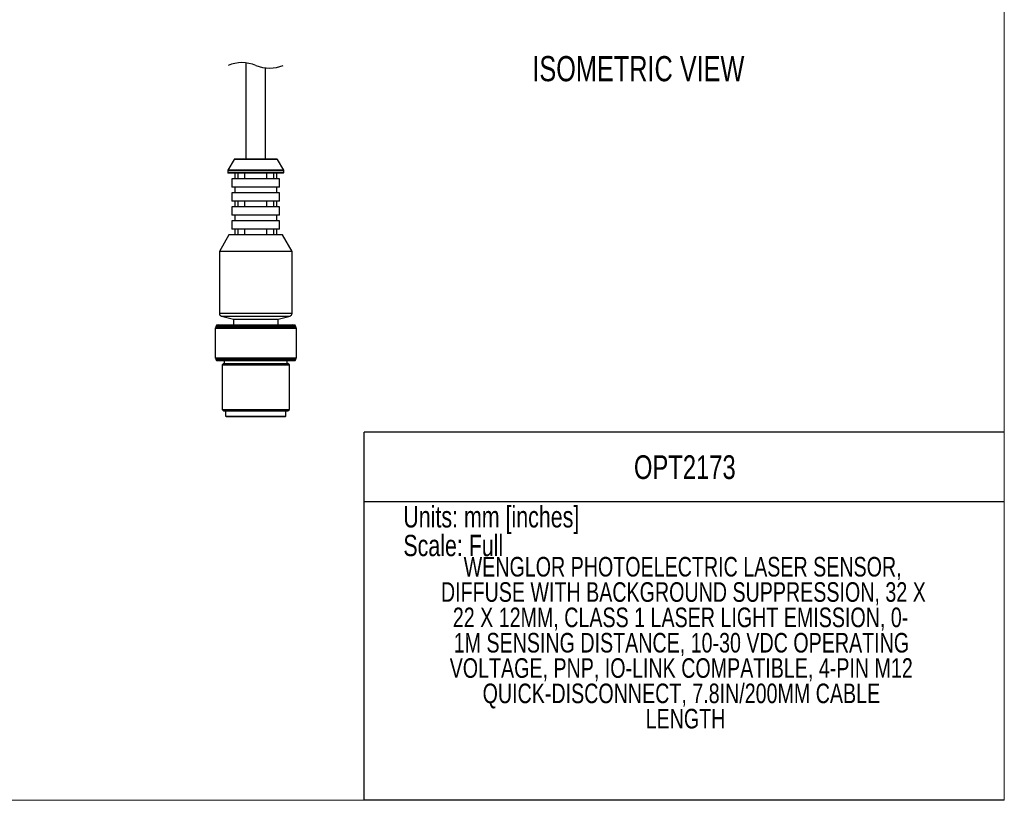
# Model space of a CAD drawing. Header units: millimetres. Extents: x 0 to 432, y 0 to 279.
# Tile 3 of 5: x 256 to 432, y 0 to 139. Entities that reach past the tile are written whole.
import ezdxf

# ---------------------------------------------------------------- set-up
doc = ezdxf.new("R2010")
doc.units = ezdxf.units.MM
doc.layers.add('DIMENSIONS', color=140, linetype='Continuous', lineweight=25)
doc.layers.add('TEXT', color=140, linetype='Continuous', lineweight=25)
doc.styles.add('SLDTEXTSTYLE0', font='TXT', dxfattribs={"width": 0.75})

# ---------------------------------------------------------------- blocks, each defined once
blk = doc.blocks.new('SW_NOTE_0_2')
at = {"layer": 'TEXT', "color": 0, "char_height": 3.5, "attachment_point": 2, "style": 'SLDTEXTSTYLE0'}
for s, insert in [('WENGLOR PHOTOELECTRIC LASER SENSOR,', (47.47, 4.51)), ('DIFFUSE WITH BACKGROUND SUPPRESSION, 32 X', (47.6, -0.01)), ('22 X 12MM, CLASS 1 LASER LIGHT EMISSION, 0-', (47.1, -4.54)), ('1M SENSING DISTANCE, 10-30 VDC OPERATING', (47.25, -9.07)), ('VOLTAGE, PNP, IO-LINK COMPATIBLE, 4-PIN M12', (47.22, -13.59)), ('QUICK-DISCONNECT, 7.8IN/200MM CABLE', (47.25, -18.12)), ('LENGTH', (47.98, -22.64))]:
    blk.add_mtext(s, dxfattribs=dict(at, insert=insert))

msp = doc.modelspace()

# ---------------------------------------------------------------- linework, layer by layer
at = {"color": 7, "linetype": 'Continuous', "lineweight": 18}
for p, q in [((431.8, 0), (431.8, 279.4)), ((0, 0), (431.8, 0))]:
    msp.add_line(p, q, dxfattribs=at)
for p, q in [((296.36, 131.78), (296.36, 114.57)), ((299.86, 114.57), (299.86, 130.87)), ((294.24, 114.52), (293.12, 112.59)), ((301.98, 114.52), (294.24, 114.52)), ((301.9, 114.57), (294.32, 114.57)), ((303.1, 112.59), (301.98, 114.52)), ((303.1, 112.59), (293.12, 112.59)), ((293.11, 112.54), (293.11, 112.17)), ((303.11, 112.54), (293.11, 112.54)), ((303.11, 112.17), (293.11, 112.17)), ((303.01, 112.07), (293.21, 112.07)), ((293.86, 111.07), (293.86, 109.57)), ((302.36, 111.07), (293.86, 111.07)), ((294.36, 112.07), (294.36, 111.07)), ((294.94, 111.07), (294.94, 112.07)), ((296.11, 112.07), (296.11, 111.07)), ((300.11, 111.07), (300.11, 112.07)), ((301.28, 112.07), (301.28, 111.07)), ((301.86, 111.07), (301.86, 112.07)), ((302.36, 109.57), (302.36, 111.07)), ((303.11, 112.17), (303.11, 112.54)), ((298.11, 109.57), (293.86, 109.57)), ((294.36, 109.57), (294.36, 108.57)), ((302.36, 109.57), (298.11, 109.57)), ((301.86, 108.57), (301.86, 109.57)), ((293.86, 108.57), (293.86, 107.07)), ((302.36, 108.57), (293.86, 108.57)), ((302.36, 107.07), (302.36, 108.57)), ((298.11, 107.07), (293.86, 107.07)), ((293.86, 106.07), (293.86, 104.57)), ((302.36, 106.07), (293.86, 106.07)), ((294.36, 107.07), (294.36, 106.07)), ((294.94, 106.07), (294.94, 107.07)), ((296.11, 107.07), (296.11, 106.07)), ((302.36, 107.07), (298.11, 107.07)), ((300.11, 106.07), (300.11, 107.07)), ((301.28, 107.07), (301.28, 106.07)), ((301.86, 106.07), (301.86, 107.07)), ((302.36, 104.57), (302.36, 106.07)), ((298.11, 104.57), (293.86, 104.57)), ((294.36, 104.57), (294.36, 103.57)), ((302.36, 104.57), (298.11, 104.57)), ((301.86, 103.57), (301.86, 104.57)), ((293.86, 103.57), (293.86, 102.07)), ((302.36, 103.57), (293.86, 103.57)), ((298.11, 102.07), (293.86, 102.07)), ((294.36, 102.07), (294.36, 101.07)), ((294.94, 101.07), (294.94, 102.07)), ((296.11, 102.07), (296.11, 101.07)), ((302.36, 102.07), (298.11, 102.07)), ((300.11, 101.07), (300.11, 102.07)), ((301.28, 102.07), (301.28, 101.07)), ((301.86, 101.07), (301.86, 102.07)), ((302.36, 102.07), (302.36, 103.57)), ((293.31, 101.02), (291.62, 98.09)), ((302.91, 101.02), (293.31, 101.02)), ((302.82, 101.07), (293.4, 101.07)), ((304.6, 98.09), (302.91, 101.02)), ((291.61, 98.04), (291.61, 87.02)), ((304.61, 98.04), (291.61, 98.04)), ((304.6, 98.09), (291.62, 98.09)), ((304.61, 87.02), (304.61, 98.04)), ((291.61, 87.02), (304.61, 87.02)), ((291.98, 86.54), (294.11, 85.97)), ((291.98, 86.54), (304.24, 86.54)), ((302.11, 85.97), (304.24, 86.54)), ((290.96, 84.47), (290.86, 84.37)), ((290.96, 84.47), (305.26, 84.47)), ((291.08, 84.89), (290.99, 84.67)), ((290.99, 84.67), (290.99, 84.47)), ((290.99, 84.67), (298.11, 84.67)), ((291.49, 84.97), (291.08, 84.89)), ((291.08, 84.89), (305.14, 84.89)), ((291.49, 84.97), (304.74, 84.97)), ((294.11, 85.97), (294.11, 84.97)), ((294.11, 85.97), (302.11, 85.97)), ((298.11, 84.67), (305.24, 84.67)), ((302.11, 84.97), (302.11, 85.97)), ((305.14, 84.89), (304.74, 84.97)), ((305.24, 84.67), (305.14, 84.89)), ((305.24, 84.47), (305.24, 84.67)), ((305.36, 84.37), (305.26, 84.47)), ((290.86, 84.37), (290.86, 79.07)), ((290.86, 84.37), (298.11, 84.37)), ((298.11, 84.37), (305.36, 84.37)), ((305.36, 79.07), (305.36, 84.37)), ((290.86, 79.07), (290.96, 78.97)), ((290.86, 79.07), (305.36, 79.07)), ((290.96, 78.97), (298.11, 78.97)), ((290.99, 78.97), (290.99, 78.77)), ((290.99, 78.77), (291.09, 78.57)), ((290.99, 78.77), (305.24, 78.77)), ((291.09, 78.57), (298.11, 78.57)), ((292.36, 78.07), (292.11, 77.82)), ((292.11, 77.82), (292.11, 69.82)), ((292.11, 77.82), (298.11, 77.82)), ((292.36, 78.07), (303.86, 78.07)), ((292.49, 78.57), (292.49, 78.07)), ((298.11, 78.97), (305.26, 78.97)), ((298.11, 78.57), (305.14, 78.57)), ((298.11, 77.82), (304.11, 77.82)), ((303.74, 78.07), (303.74, 78.57)), ((304.11, 77.82), (303.86, 78.07)), ((304.11, 69.82), (304.11, 77.82)), ((305.14, 78.57), (305.24, 78.77)), ((305.24, 78.77), (305.24, 78.97)), ((305.26, 78.97), (305.36, 79.07)), ((292.11, 69.82), (292.36, 69.57)), ((292.11, 69.82), (304.11, 69.82)), ((292.36, 69.57), (298.11, 69.57)), ((292.71, 69.57), (292.71, 68.67)), ((292.71, 68.67), (292.81, 68.57)), ((292.71, 68.67), (303.51, 68.67)), ((298.11, 69.57), (303.86, 69.57)), ((303.41, 68.57), (303.51, 68.67)), ((303.51, 68.67), (303.51, 69.57)), ((303.86, 69.57), (304.11, 69.82)), ((292.81, 68.57), (298.11, 68.57)), ((298.11, 68.57), (303.41, 68.57))]:
    msp.add_line(p, q)
at = {"color": 140, "linetype": 'Continuous', "lineweight": 18}
msp.add_line((431.8, 0), (431.8, 65.76), dxfattribs=at)
for centre, radius, start, end in [((294.32, 114.47), 0.1, 90.0006, 150.0002), ((301.9, 114.47), 0.1, 29.9998, 89.9994), ((293.21, 112.54), 0.1, 149.9984, 180.0009), ((303.01, 112.54), 0.1, 359.9991, 30.0016), ((293.21, 112.17), 0.1, 179.9996, 269.9993), ((303.01, 112.17), 0.1, 270.0007, 0.0004), ((293.4, 100.97), 0.1, 89.9978, 150.0013), ((302.82, 100.97), 0.1, 29.9987, 90.0022), ((291.71, 98.04), 0.1, 150.0003, 179.9978), ((304.51, 98.04), 0.1, 0.0022, 29.9997), ((292.11, 87.02), 0.5, 179.9995, 255.0006), ((304.11, 87.02), 0.5, 284.9994, 0.0005)]:
    msp.add_arc(centre, radius, start, end)
at = {"layer": 'DIMENSIONS', "color": 140}
for centre, start, end in [((295.65, 125.41), 67.3801, 112.6199), ((300.57, 137.23), 247.3801, 292.6199)]:
    msp.add_arc(centre, 6.4, start, end, dxfattribs=at)
at = {"layer": 'TEXT'}
for p, q in [((431.8, 65.76), (317.5, 65.76)), ((317.5, 0), (317.5, 65.76)), ((317.5, 53.39), (431.8, 53.39)), ((431.8, 0), (317.5, 0))]:
    msp.add_line(p, q, dxfattribs=at)

# ---------------------------------------------------------------- block references
msp.add_blockref('SW_NOTE_0_2', (326.88, 38.98), dxfattribs=at)

# ---------------------------------------------------------------- texts
at = {"layer": 'TEXT', "style": 'SLDTEXTSTYLE0'}
for s, insert, char_height, attachment_point in [('ISOMETRIC VIEW', (347.51, 132.99), 4.5, 1), ('OPT2173', (374.74, 61.65), 4.233, 2), ('Units: mm [inches]', (324.47, 52.57), 3.81, 1), ('Scale: Full', (324.47, 47.44), 3.81, 1)]:
    msp.add_mtext(s, dxfattribs=dict(at, insert=insert, char_height=char_height, attachment_point=attachment_point))

doc.saveas('drawing.dxf')
